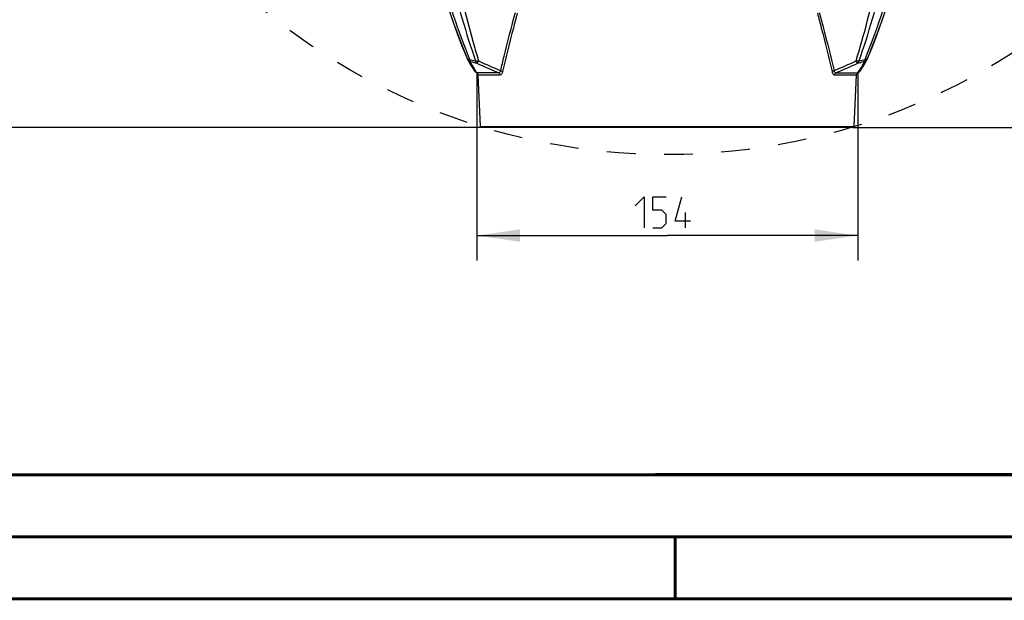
# Model space of a CAD drawing. Header units: millimetres. Extents: x 0 to 420, y 0 to 297.
# Tile 2 of 117: x 72 to 152, y 0 to 47. Entities that reach past the tile are written whole.
import ezdxf

# ---------------------------------------------------------------- set-up
doc = ezdxf.new("R2010")
doc.units = ezdxf.units.MM
doc.header["$LTSCALE"] = 23.1
doc.linetypes.add('DASHED', pattern=[0.2, 0.1, -0.1])
doc.layers.get('0').update_dxf_attribs({"linetype": 'CONTINUOUS'})
doc.layers.add('DIM_PILOTEES', color=7, linetype='CONTINUOUS')
doc.styles.get("Standard").update_dxf_attribs({"font": 'txt', "width": 0.7})
doc.dimstyles.new('DIMSTYLE_2', dxfattribs={"dimtxt": 2.5, "dimasz": 3.5, "dimexe": 2, "dimexo": 0, "dimtad": 1, "dimdec": 0, "dimlfac": 5, "dimdsep": 46, "dimtxsty": 'STANDARD', "dimblk": '_FILLED', "dimblk1": '_FILLED', "dimblk2": '_FILLED', "dimcen": 0.09, "dimazin": 2, "dimtp": 0.8, "dimtm": 0.8, "dimtfac": 1, "dimtdec": 0, "dimtofl": 0, "dimtmove": 0, "dimatfit": 3, "dimldrblk": '_FILLED', "dimfxl": 1, "dimtolj": 1, "dimarcsym": 0})
doc.dimstyles.new('DIMSTYLE_4', dxfattribs={"dimtxt": 2.5, "dimasz": 3.5, "dimexe": 2, "dimexo": 0, "dimtad": 1, "dimdec": 0, "dimlfac": 5, "dimdsep": 46, "dimtxsty": 'STANDARD', "dimblk": '_FILLED', "dimblk1": '_FILLED', "dimblk2": '_FILLED', "dimcen": 0.09, "dimazin": 2, "dimtp": 0.5, "dimtm": 0.5, "dimtfac": 1, "dimtdec": 0, "dimtofl": 0, "dimtmove": 0, "dimatfit": 3, "dimldrblk": '_FILLED', "dimfxl": 1, "dimtolj": 1, "dimarcsym": 0})

# ---------------------------------------------------------------- blocks, each defined once
blk = doc.blocks.new('_FILLED')
at = {"color": 0, "linetype": 'BYBLOCK'}
blk.add_solid([(0, 0), (-1, 0.143), (-1, -0.143)], dxfattribs=at)
blk = doc.blocks.new('*D8')
at = {"layer": 'DIM_PILOTEES', "color": 2, "linetype": 'CONTINUOUS'}
for p, q in [((113.282, 133.641), (55.448, 133.641)), ((57.448, 133.641), (57.448, 85.834)), ((57.448, 38.026), (57.448, 85.834)), ((109.398, 38.026), (55.448, 38.026))]:
    blk.add_line(p, q, dxfattribs=at)
at = {"layer": 'DIM_PILOTEES', "color": 2, "linetype": 'CONTINUOUS', "xscale": 3.5, "yscale": 3.5, "zscale": 3.5}
for p, rotation in [((57.448, 133.641), 90), ((57.448, 38.026), 270)]:
    blk.add_blockref('_FILLED', p, dxfattribs=dict(at, rotation=rotation))
at = {"layer": 'DIM_PILOTEES', "color": 2, "linetype": 'CONTINUOUS', "insert": (54.323, 88.215), "char_height": 2.5, "width": 8.83929, "attachment_point": 2, "rotation": 90, "line_spacing_factor": 0.9}
blk.add_mtext('{\\ftxt;\\W0.0001;\\H0.0001;\\~}{\\ftxt;\\W2.3571428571;\\H2.5; }{\\ftxt;\\W0.0001;\\H0.0001;\\~}', dxfattribs=at)
blk = doc.blocks.new('*D10')
at = {"layer": 'DIM_PILOTEES', "color": 2, "linetype": 'CONTINUOUS'}
for p, q in [((164.239, 87.17), (183.368, 87.17)), ((181.368, 87.17), (181.368, 62.598)), ((181.368, 38.026), (181.368, 62.598)), ((139.353, 38.026), (183.368, 38.026))]:
    blk.add_line(p, q, dxfattribs=at)
at = {"layer": 'DIM_PILOTEES', "color": 2, "linetype": 'CONTINUOUS', "xscale": 3.5, "yscale": 3.5, "zscale": 3.5}
for p, rotation in [((181.368, 87.17), 90), ((181.368, 38.026), 270)]:
    blk.add_blockref('_FILLED', p, dxfattribs=dict(at, rotation=rotation))
at = {"layer": 'DIM_PILOTEES', "color": 2, "linetype": 'CONTINUOUS', "insert": (178.243, 62.705), "char_height": 2.5, "width": 17.41071, "attachment_point": 2, "rotation": 90, "line_spacing_factor": 0.9}
blk.add_mtext('{\\ftxt;\\W0.0001;\\H0.0001;\\~}{\\ftxt;\\W2.2857142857;\\H2.5; }{\\ftxt;\\W0.0001;\\H0.0001;\\~}{\\ftxt;\\W0.0001;\\H0.0001;\\~}{\\ftxt;\\W2.3571428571;\\H2.5; }{\\ftxt;\\W0.0001;\\H0.0001;\\~}', dxfattribs=at)
blk = doc.blocks.new('*D15')
at = {"layer": 'DIM_PILOTEES', "color": 2, "linetype": 'CONTINUOUS'}
for p, q in [((109.001, 42.456), (109.001, 27.313)), ((139.75, 42.456), (139.75, 27.313)), ((109.001, 29.313), (124.376, 29.313)), ((139.75, 29.313), (124.376, 29.313))]:
    blk.add_line(p, q, dxfattribs=at)
at = {"layer": 'DIM_PILOTEES', "color": 2, "linetype": 'CONTINUOUS', "xscale": 3.5, "yscale": 3.5, "zscale": 3.5, "rotation": 180}
blk.add_blockref('_FILLED', (109.001, 29.313), dxfattribs=at)
at = {"layer": 'DIM_PILOTEES', "color": 2, "linetype": 'CONTINUOUS', "xscale": 3.5, "yscale": 3.5, "zscale": 3.5}
blk.add_blockref('_FILLED', (139.75, 29.313), dxfattribs=at)
at = {"layer": 'DIM_PILOTEES', "color": 2, "linetype": 'CONTINUOUS', "insert": (124.376, 32.438), "char_height": 2.5, "width": 7.76786, "attachment_point": 2, "line_spacing_factor": 0.9}
blk.add_mtext('{\\ftxt;\\W0.0001;\\H0.0001;\\~}{\\ftxt;\\W2.0714285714;\\H2.5; }{\\ftxt;\\W0.0001;\\H0.0001;\\~}', dxfattribs=at)

msp = doc.modelspace()

# ---------------------------------------------------------------- linework, layer by layer
at = {"color": 7, "linetype": 'CONTINUOUS'}
for p, q in [((106.8013, 47.4016), (107.0813, 46.5907)), ((141.6694, 46.5893), (141.95, 47.402)), ((107.0813, 46.5907), (107.4652, 45.5348)), ((141.4433, 45.9674), (141.6694, 46.5893)), ((140.8861, 44.4883), (141.2857, 45.5339)), ((141.2857, 45.5339), (141.4399, 45.958)), ((140.5107, 43.5504), (140.8897, 44.4975)), ((140.526, 43.5887), (140.8861, 44.4883)), ((108.2713, 43.4893), (108.2712, 43.4895)), ((108.3831, 43.6058), (108.4158, 43.5239)), ((108.3836, 43.6062), (108.4158, 43.5239)), ((140.3678, 43.6067), (140.3353, 43.5236)), ((140.3684, 43.6062), (140.3353, 43.5236)), ((108.7408, 42.7189), (108.8016, 42.6206)), ((108.8085, 42.745), (108.8385, 42.6962)), ((108.8385, 42.6962), (108.9347, 42.54)), ((108.9347, 42.54), (108.9813, 42.4647)), ((108.9813, 42.4648), (109.0011, 42.4561)), ((110.7652, 42.4561), (109.0011, 42.4561)), ((109.1208, 42.2816), (110.8712, 42.2816)), ((109.3026, 38.1175), (109.1208, 42.2816)), ((137.88, 42.2816), (139.6304, 42.2816)), ((137.986, 42.4561), (139.7502, 42.4561)), ((139.4486, 38.1175), (139.6304, 42.2816)), ((139.77, 42.4648), (139.7502, 42.4561)), ((139.7699, 42.4647), (139.8122, 42.533)), ((139.77, 42.4648), (139.8232, 42.493)), ((139.7852, 42.4893), (139.9125, 42.6958)), ((139.8122, 42.533), (139.8522, 42.598)), ((139.8522, 42.598), (139.9054, 42.6843)), ((139.9054, 42.6843), (139.9368, 42.7354)), ((139.9496, 42.6206), (140.0104, 42.7189)), ((109.3026, 38.1175), (139.4486, 38.1175)), ((109.3982, 38.026), (109.3026, 38.1175)), ((139.353, 38.026), (109.3982, 38.026)), ((139.353, 38.026), (139.4486, 38.1175)), ((409.86, 10.0737), (25.007, 10.0134))]:
    msp.add_line(p, q, dxfattribs=at)
for points in [[(106.2134, 49.2014), (106.3469, 48.7766), (106.7011, 47.6927), (107.0717, 46.618), (107.4585, 45.5528), (107.8615, 44.4977), (108.2405, 43.5504)], [(140.8897, 44.4975), (141.2926, 45.5524), (141.6793, 46.6174), (142.0498, 47.6919), (142.4039, 48.7756), (142.5375, 49.2004)], [(107.4652, 45.5348), (107.865, 44.4887), (108.2402, 43.5511)], [(108.2405, 43.5506), (108.26, 43.5091), (108.2712, 43.4895)], [(108.2713, 43.4893), (108.4227, 43.2387), (108.5591, 43.0148), (108.665, 42.8419), (108.7408, 42.7189)], [(140.0104, 42.7189), (140.0862, 42.8419), (140.1921, 43.0148), (140.3285, 43.2387), (140.48, 43.4895)], [(140.48, 43.4895), (140.4912, 43.509), (140.5108, 43.5507)], [(108.8016, 42.6206), (108.8369, 42.5721), (108.8796, 42.529), (108.928, 42.493), (108.9813, 42.4648)], [(108.8384, 42.6964), (108.8578, 42.6652), (108.8789, 42.6305), (108.8992, 42.598), (108.9175, 42.5679), (108.9348, 42.54)], [(108.9348, 42.54), (108.9628, 42.4941), (108.9731, 42.478), (108.9786, 42.4684), (108.9813, 42.4647)], [(139.7699, 42.4647), (139.7716, 42.4674), (139.7852, 42.4893)], [(139.8232, 42.493), (139.8716, 42.529), (139.9143, 42.5721), (139.9496, 42.6206)]]:
    msp.add_lwpolyline(points, dxfattribs=at)
at = {"color": 7, "linetype": 'CONTINUOUS', "const_width": 0.25}
for points in [[(409.8307, 10.048), (25, 10)], [(20, 5), (415, 5)], [(125, 0), (125, 5)], [(420, 0), (0, 0)]]:
    msp.add_lwpolyline(points, dxfattribs=at)
at = {"color": 2, "linetype": 'DASHED'}
msp.add_circle((124.3756, 87.1508), 51.2978, dxfattribs=at)
at = {"color": 7, "linetype": 'CONTINUOUS'}
for centre, radius, start, end in [((173.5892, 69.5961), 70.195, 195.78933, 201.731603), ((192.2217, 71.6111), 87.969, 194.059999, 198.701211), ((56.2143, 71.7041), 88.2973, 341.307025, 345.931045), ((75.0971, 69.6174), 70.2633, 338.272342, 344.208318), ((186.493, 66.7913), 80.8067, 192.095674, 196.811157), ((63.4013, 66.5066), 79.631, 343.1471, 347.932143), ((109.2509, 49.3917), 5.9274, 260.892511, 261.340199), ((108.8748, 46.9306), 3.4378, 261.361127, 262.327809), ((112.9455, 60.8495), 17.908, 255.348148, 256.934988), ((178.7914, 85.6772), 82.1022, 211.043324, 211.527688), ((113.11, 60.9371), 18.169, 255.377557, 256.954106), ((124.5027, 75.7097), 35.9795, 244.494181, 247.553828), ((124.3844, 75.2599), 35.3008, 244.414918, 247.582833), ((124.4052, 75.22), 35.249, 292.384225, 295.556938), ((124.2485, 75.7098), 35.9796, 292.44616, 295.505702), ((135.6412, 60.937), 18.169, 283.045651, 284.622443), ((135.8201, 60.858), 17.9128, 283.014582, 284.600101), ((70.0598, 85.6164), 81.9852, 328.464032, 328.956986), ((141.5475, 35.9434), 7.6765, 98.657372, 99.08498), ((138.3649, 56.9076), 13.5279, 278.618045, 278.814836), ((108.921, 42.2728), 0.2, 2.5, 66.398126), ((139.8302, 42.2728), 0.2, 113.601874, 177.5)]:
    msp.add_arc(centre, radius, start, end, dxfattribs=at)
for points, knots in [([(110.923, 42.6277), (111.0156, 43.0134), (111.3992, 44.5802), (111.8046, 46.1414), (112.1123, 47.3181)], [0, 0, 0, 0, 0.2459708, 1, 1, 1, 1]), ([(112.2598, 47.2547), (112.1574, 46.8573), (111.7553, 45.2909), (111.3619, 43.7221), (111.0835, 42.5478)], [0, 0, 0, 0, 0.2537328, 1, 1, 1, 1]), ([(136.4914, 47.2547), (136.5937, 46.8573), (136.9962, 45.291), (137.3899, 43.7222), (137.6677, 42.5478)], [0, 0, 0, 0, 0.2537277, 1, 1, 1, 1]), ([(136.6389, 47.318), (136.7425, 46.9219), (137.1496, 45.3612), (137.5473, 43.798), (137.8282, 42.6277)], [0, 0, 0, 0, 0.2538135, 1, 1, 1, 1]), ([(108.2405, 43.5505), (108.2412, 43.5491), (108.249, 43.5506), (108.2607, 43.5463), (108.2843, 43.5441), (108.3021, 43.5407), (108.3127, 43.539)], [0, 0, 0, 0, 0.0619413, 0.2467503, 0.559857, 1, 1, 1, 1]), ([(108.5231, 43.3567), (108.5106, 43.3654), (108.4604, 43.4103), (108.4292, 43.4737), (108.4159, 43.5236)], [0, 0, 0, 0, 0.2278958, 1, 1, 1, 1]), ([(108.4481, 43.3382), (108.4453, 43.3432), (108.4386, 43.3539), (108.4552, 43.37), (108.4854, 43.3643), (108.5085, 43.3606), (108.5231, 43.3567)], [0, 0, 0, 0, 0.1674109, 0.2975178, 0.5607935, 1, 1, 1, 1]), ([(108.8972, 43.4053), (108.9144, 43.4031), (108.9956, 43.3979), (109.0771, 43.4082), (109.1397, 43.4205)], [0, 0, 0, 0, 0.2137058, 1, 1, 1, 1]), ([(109.0075, 43.2369), (108.9947, 43.2458), (108.9435, 43.291), (108.9112, 43.355), (108.8972, 43.4053)], [0, 0, 0, 0, 0.2298631, 1, 1, 1, 1]), ([(109.0117, 43.2353), (109.0203, 43.2405), (109.0386, 43.2607), (109.0835, 43.3209), (109.1162, 43.3779), (109.1397, 43.4205)], [0, 0, 0, 0, 0.1336667, 0.3541649, 1, 1, 1, 1]), ([(139.7393, 43.2354), (139.7308, 43.2407), (139.7124, 43.2609), (139.6676, 43.3211), (139.6349, 43.378), (139.6115, 43.4205)], [0, 0, 0, 0, 0.1342424, 0.3549229, 1, 1, 1, 1]), ([(139.854, 43.4053), (139.8368, 43.4032), (139.7556, 43.3978), (139.674, 43.4074), (139.6115, 43.4205)], [0, 0, 0, 0, 0.2136749, 1, 1, 1, 1]), ([(139.7434, 43.2367), (139.7563, 43.2456), (139.8076, 43.2908), (139.84, 43.3549), (139.854, 43.4053)], [0, 0, 0, 0, 0.2298143, 1, 1, 1, 1]), ([(140.2281, 43.3567), (140.2407, 43.3655), (140.2909, 43.4104), (140.3221, 43.4738), (140.3353, 43.5236)], [0, 0, 0, 0, 0.2300429, 1, 1, 1, 1]), ([(140.3031, 43.3382), (140.3051, 43.343), (140.3086, 43.3528), (140.2968, 43.3706), (140.2646, 43.3635), (140.2425, 43.3606), (140.2281, 43.3567)], [0, 0, 0, 0, 0.1551371, 0.2846883, 0.552818, 1, 1, 1, 1]), ([(140.5108, 43.5507), (140.5109, 43.5522), (140.501, 43.5476), (140.4914, 43.5495), (140.4662, 43.5434), (140.4486, 43.5412), (140.4379, 43.5395)], [0, 0, 0, 0, 0.0592586, 0.2434538, 0.5581561, 1, 1, 1, 1]), ([(110.923, 42.6277), (110.9172, 42.5793), (110.8977, 42.5059), (110.8222, 42.4574), (110.7835, 42.4542), (110.7652, 42.4561)], [0, 0, 0, 0, 0.5649778, 0.7874588, 1, 1, 1, 1]), ([(110.7652, 42.4561), (110.796, 42.4409), (110.85, 42.389), (110.8698, 42.3178), (110.8712, 42.2816)], [0, 0, 0, 0, 0.4855543, 1, 1, 1, 1]), ([(111.0835, 42.5478), (111.0744, 42.5095), (111.0527, 42.44), (111.0039, 42.353), (110.9428, 42.2956), (110.8935, 42.2816), (110.8712, 42.2816)], [0, 0, 0, 0, 0.3248119, 0.5972822, 0.8159346, 1, 1, 1, 1]), ([(110.923, 42.6277), (110.9394, 42.624), (110.9968, 42.6075), (111.0543, 42.5799), (111.0835, 42.5478)], [0, 0, 0, 0, 0.2785857, 1, 1, 1, 1]), ([(137.8282, 42.6277), (137.812, 42.6241), (137.7545, 42.6075), (137.697, 42.58), (137.6677, 42.5478)], [0, 0, 0, 0, 0.2762197, 1, 1, 1, 1]), ([(137.6677, 42.5478), (137.6768, 42.5092), (137.6982, 42.4391), (137.7461, 42.351), (137.8082, 42.2938), (137.8577, 42.2818), (137.88, 42.2816)], [0, 0, 0, 0, 0.3259902, 0.5997242, 0.8167205, 1, 1, 1, 1]), ([(137.8282, 42.6277), (137.8346, 42.5799), (137.8557, 42.5089), (137.9287, 42.4582), (137.9676, 42.4543), (137.986, 42.4561)], [0, 0, 0, 0, 0.5625546, 0.7841113, 1, 1, 1, 1]), ([(137.88, 42.2816), (137.8814, 42.3178), (137.9012, 42.389), (137.9552, 42.4409), (137.986, 42.4561)], [0, 0, 0, 0, 0.5144457, 1, 1, 1, 1])]:
    msp.add_open_spline(points, degree=3, knots=knots, dxfattribs=at)
for points in [[(108.4481, 43.3382), (108.3764, 43.3677), (108.3114, 43.4229), (108.2714, 43.4893)], [(140.3031, 43.3382), (140.3748, 43.3677), (140.4398, 43.4229), (140.4798, 43.4893)]]:
    msp.add_open_spline(points, degree=3, dxfattribs=at)
at = {"layer": 'DIM_PILOTEES', "color": 2, "linetype": 'CONTINUOUS'}
msp.add_line((125.8339, 29.9375), (125.8339, 31.1875), dxfattribs=at)
for points in [[(121.7863, 31.7232), (122.5006, 32.4375), (122.5006, 29.9375)], [(123.2149, 29.9375), (123.9292, 29.9375), (124.2863, 30.2947), (124.2863, 31.0089), (123.9292, 31.3661), (123.2149, 31.3661), (123.2149, 32.4375), (124.2863, 32.4375)], [(126.2506, 30.4732), (125.0006, 30.4732), (125.5363, 32.4375)]]:
    msp.add_lwpolyline(points, dxfattribs=at)

# ---------------------------------------------------------------- dimensions: what is measured, and where the dimension line sits
for base, p1, p2, text, dimstyle, picture, middle in [((57.4484, 133.6411), (109.3982, 38.026), (113.2821, 133.6411), '{\\ftxt;\\W0.0001;\\H0.0001;\\~}{\\ftxt;\\W2.3571428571;\\H2.5; }{\\ftxt;\\W0.0001;\\H0.0001;\\~}', 'DIMSTYLE_2', '*D8', (57.4484, 87.8577)), ((181.3676, 87.1696), (139.353, 38.026), (164.2388, 87.1696), '{\\ftxt;\\W0.0001;\\H0.0001;\\~}{\\ftxt;\\W2.2857142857;\\H2.5; }{\\ftxt;\\W0.0001;\\H0.0001;\\~}{\\ftxt;\\W0.0001;\\H0.0001;\\~}{\\ftxt;\\W2.3571428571;\\H2.5; }{\\ftxt;\\W0.0001;\\H0.0001;\\~}', 'DIMSTYLE_4', '*D10', (181.3676, 62.6156))]:
    dim = msp.add_linear_dim(base=base, p1=p1, p2=p2, angle=90, text=text, dimstyle=dimstyle, dxfattribs=at)
    dim.commit()
    dim.dimension.update_dxf_attribs({"geometry": picture, "text_midpoint": middle, "dimtype": 160})
dim = msp.add_linear_dim(base=(139.7502, 29.3125), p1=(109.0011, 42.4561), p2=(139.7502, 42.4561), text='{\\ftxt;\\W0.0001;\\H0.0001;\\~}{\\ftxt;\\W2.0714285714;\\H2.5; }{\\ftxt;\\W0.0001;\\H0.0001;\\~}', dimstyle='DIMSTYLE_4', dxfattribs=at)
dim.commit()
dim.dimension.update_dxf_attribs({"geometry": '*D15', "text_midpoint": (124.0185, 29.3125), "dimtype": 160})

doc.saveas('drawing.dxf')
